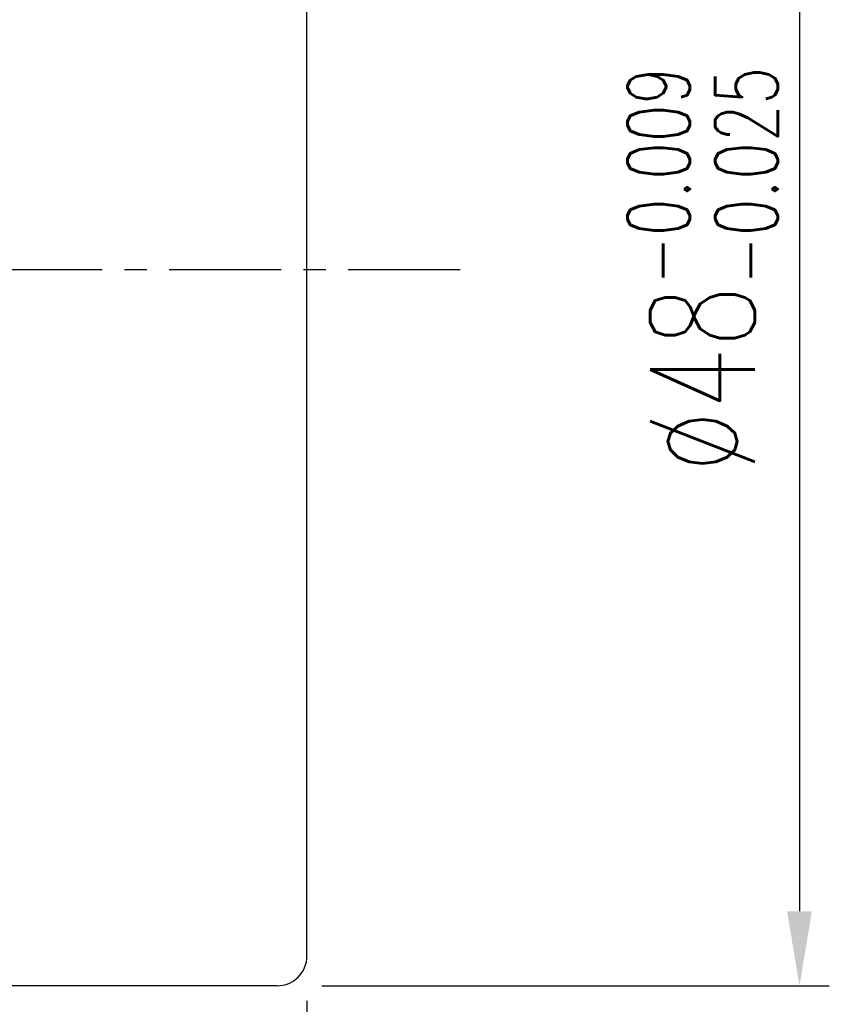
# Model space of a CAD drawing. Extents: x 12 to 227, y 68 to 185.
# Tile 48 of 49: x 200 to 227, y 97 to 130. Entities that reach past the tile are written whole.
import ezdxf

# ---------------------------------------------------------------- set-up
doc = ezdxf.new("R2010")
doc.units = 0
doc.header["$MEASUREMENT"] = 0
doc.linetypes.add('CENTER', pattern=[2, 1.25, -0.25, 0.25, -0.25])
for name, color, linetype in [('CL', 1, 'CENTER'), ('DIM', 4, 'CONTINUOUS'), ('OUT', 3, 'CONTINUOUS')]:
    doc.layers.add(name, color=color, linetype=linetype)
doc.styles.add('DIM-7', font='SIMPLEX.shx', dxfattribs={"width": 0.7, "bigfont": 'chineset.shx'})
doc.dimstyles.new('CNS', dxfattribs={"dimtxt": 3.5, "dimasz": 2.5, "dimexe": 1, "dimexo": 1.5, "dimgap": 0.8, "dimtad": 1, "dimdec": 3, "dimdsep": 46, "dimtxsty": 'DIM-7', "dimcen": 0.09, "dimclrd": 4, "dimclre": 4, "dimclrt": 4, "dimadec": 0, "dimazin": 0, "dimtfac": 1, "dimtdec": 3, "dimtix": 1, "dimtmove": 1, "dimatfit": 3, "dimfxl": 1, "dimtvp": 0.971429, "dimtolj": 1, "dimarcsym": 0})

# ---------------------------------------------------------------- blocks, each defined once
blk = doc.blocks.new('*D5')
at = {"layer": 'DIM', "color": 7, "linetype": 'Continuous', "lineweight": -2, "transparency": 16777216}
for p, q in [((209.975, 96.937), (209.975, 67.709)), ((157.975, 83.937), (157.975, 67.709)), ((160.475, 68.709), (207.475, 68.709))]:
    blk.add_line(p, q, dxfattribs=at)
at = {"layer": 'DIM', "color": 7, "linetype": 'Continuous', "transparency": 16777216}
for points in [[(160.475, 69.125), (160.475, 68.292), (157.975, 68.709)], [(207.475, 69.125), (207.475, 68.292), (209.975, 68.709)]]:
    blk.add_solid(points, dxfattribs=at)
at = {"layer": 'DIM', "color": 7, "linetype": 'Continuous', "transparency": 16777216, "insert": (183.975, 71.259), "char_height": 3.5, "attachment_point": 5, "style": 'DIM-7'}
blk.add_mtext('\\A1;52', dxfattribs=at)
blk = doc.blocks.new('*D4')
at = {"layer": 'DIM', "color": 7, "linetype": 'Continuous', "lineweight": -2, "transparency": 16777216}
for p, q in [((210.475, 145.437), (227.485, 145.437)), ((226.485, 142.937), (226.485, 99.937)), ((210.475, 97.437), (227.485, 97.437))]:
    blk.add_line(p, q, dxfattribs=at)
at = {"layer": 'DIM', "color": 7, "linetype": 'Continuous', "transparency": 16777216}
for points in [[(226.069, 142.937), (226.902, 142.937), (226.485, 145.437)], [(226.069, 99.937), (226.902, 99.937), (226.485, 97.437)]]:
    blk.add_solid(points, dxfattribs=at)
at = {"layer": 'DIM', "color": 7, "linetype": 'Continuous', "transparency": 16777216, "insert": (223.235, 121.437), "char_height": 3.5, "attachment_point": 5, "rotation": 90, "style": 'DIM-7'}
blk.add_mtext('\\A1;%%c48{\\H2.1;\\S-0.009^ -0.025;}', dxfattribs=at)

msp = doc.modelspace()

# ---------------------------------------------------------------- linework, layer by layer
at = {"layer": 'CL', "color": 7, "linetype": 'CENTER', "ltscale": 3}
msp.add_line((215.1099, 121.4368), (153.5644, 121.4368), dxfattribs=at)
at = {"layer": 'OUT', "color": 7, "linetype": 'Continuous'}
for p, q in [((209.9754, 98.4368), (209.9754, 144.4368)), ((209.9754, 99.4368), (209.9754, 143.4368)), ((208.9754, 97.4368), (169.9754, 97.4368))]:
    msp.add_line(p, q, dxfattribs=at)
msp.add_arc((208.9754, 98.4368), 1, 270, 0, dxfattribs=at)

# ---------------------------------------------------------------- dimensions: what is measured, and where the dimension line sits
at = {"layer": 'DIM', "color": 7, "linetype": 'Continuous'}
dim = msp.add_linear_dim(base=(226.4852, 97.4368), p1=(208.9754, 145.4368), p2=(208.9754, 97.4368), angle=90, text='%%c<>', dimstyle='CNS', override={"dimgap": 0.8, "dimclrd": 7, "dimclre": 7, "dimclrt": 7, "dimtol": 1, "dimlim": 0, "dimtp": -0.009, "dimtm": 0.025, "dimtfac": 0.6}, dxfattribs=at)
dim.commit()
dim.dimension.update_dxf_attribs({"geometry": '*D4', "text_midpoint": (223.2352, 121.4368)})
dim = msp.add_linear_dim(base=(209.9754, 68.7086), p1=(157.9754, 85.4368), p2=(209.9754, 98.4368), dimstyle='CNS', override={"dimgap": 0.8, "dimclrd": 7, "dimclre": 7, "dimclrt": 7, "dimtol": 0, "dimlim": 0, "dimtp": -0.009, "dimtm": 0.025, "dimtfac": 0.6}, dxfattribs=at)
dim.commit()
dim.dimension.update_dxf_attribs({"geometry": '*D5', "text_midpoint": (183.9754, 71.2586)})

doc.saveas('drawing.dxf')
